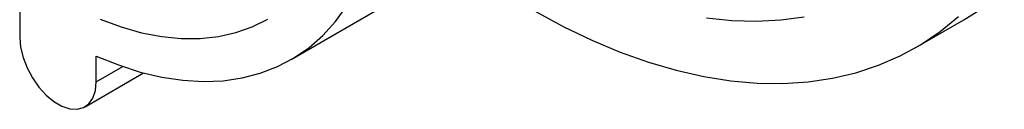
# Model space of a CAD drawing. Header units: inches. Extents: x 0 to 33, y 0 to 25.5.
# Tile 6 of 9: x 26.126 to 28.99, y 18.462 to 18.721. Entities that reach past the tile are written whole.
import ezdxf

# ---------------------------------------------------------------- set-up
doc = ezdxf.new("R2010")
doc.units = ezdxf.units.IN
doc.header["$LTSCALE"] = 3
doc.header["$MEASUREMENT"] = 0

msp = doc.modelspace()

# ---------------------------------------------------------------- linework, layer by layer
for p, q in [((26.9158, 18.6054), (27.347302, 18.854501)), ((26.12635, 18.744323), (26.12635, 18.669323)), ((28.732763, 18.640566), (28.871958, 18.720921)), ((26.34906, 18.540755), (26.34906, 18.615755)), ((26.34906, 18.540755), (26.426251, 18.585316)), ((26.316439, 18.468653), (26.48651, 18.566833))]:
    msp.add_line(p, q)
at = {"flags": 128}
for points in [[(26.34906, 18.615755), (26.413511, 18.589824), (26.477149, 18.569392), (26.539681, 18.554553), (26.600818, 18.545376), (26.660277, 18.541902), (26.717785, 18.544148), (26.773074, 18.552104), (26.82589, 18.565732), (26.875989, 18.584971), (26.923139, 18.60973), (26.967122, 18.639896), (27.007735, 18.675329), (27.044791, 18.715865), (27.078119, 18.761318)], [(27.62346, 18.746738), (27.706904, 18.701586), (27.790093, 18.661666), (27.872795, 18.627091), (27.954779, 18.597957), (28.035817, 18.574345), (28.115681, 18.556321), (28.19415, 18.543936), (28.271003, 18.537223), (28.346026, 18.536203), (28.41901, 18.540877), (28.489751, 18.551233), (28.558052, 18.567241), (28.623721, 18.588857), (28.686575, 18.616021), (28.746439, 18.648657), (28.803146, 18.686673), (28.856537, 18.729964)], [(28.407442, 18.728599), (28.339566, 18.719283), (28.269469, 18.715664), (28.197364, 18.717754), (28.123474, 18.725548)], [(26.360523, 18.722698), (26.42115, 18.70033), (26.480841, 18.683464), (26.539294, 18.672186), (26.59621, 18.666553), (26.651299, 18.666594), (26.70428, 18.672309), (26.754884, 18.683669), (26.802853, 18.700615), (26.847941, 18.723062)], [(26.12635, 18.669323), (26.128783, 18.641183), (26.135977, 18.611463), (26.147617, 18.581463), (26.163194, 18.552493), (26.182027, 18.525819), (26.203294, 18.502608), (26.226065, 18.483874), (26.249345, 18.470435), (26.272116, 18.462878), (26.293383, 18.461535), (26.312216, 18.466464), (26.327793, 18.477449), (26.339433, 18.49401), (26.346627, 18.515424), (26.34906, 18.540755)]]:
    msp.add_lwpolyline(points, dxfattribs=at)
msp.add_arc((28.494993, 19.373167), 0.753344, 300.025685, 311.067738)

doc.saveas('drawing.dxf')
